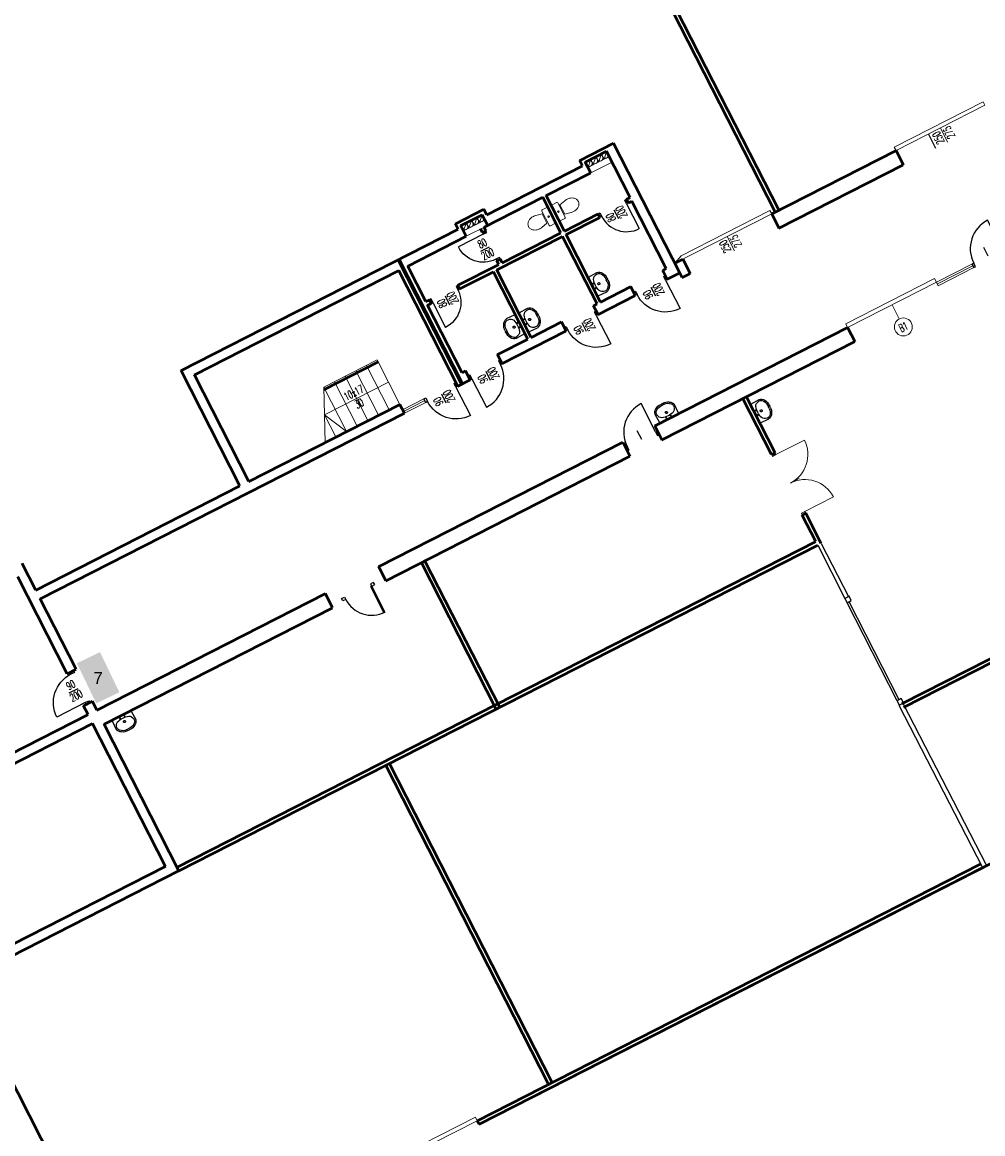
# Model space of a CAD drawing. Header units: millimetres. Extents: x 0 to 144098, y 0 to 90000.
# Tile 3 of 16: x 27662 to 51750, y 22561 to 50437. Entities that reach past the tile are written whole.
import ezdxf
from ezdxf.enums import TextEntityAlignment as Align

# ---------------------------------------------------------------- set-up
doc = ezdxf.new("R2010")
doc.units = ezdxf.units.MM
for name, color, linetype in [('A-DRZ', 1, 'Continuous'), ('a__inst___pion__', 134, 'Continuous'), ('a__sciany_______', 9, 'Continuous'), ('a__stol_________', 46, 'Continuous'), ('a__stol___szklo_', 140, 'Continuous'), ('a__stol___z_otw_', 65, 'Continuous'), ('a__widok________', 7, 'Continuous'), ('a__wyp____san___', 20, 'Continuous'), ('drzwi poziom drugi', 10, 'Continuous'), ('dzwi', 7, 'Continuous'), ('maty', 9, 'Continuous'), ('Okna', 1, 'Continuous'), ('Pakownia inne', 7, 'Continuous'), ('w__w__100_stol__', 225, 'Continuous'), ('w__w____________', 7, 'Continuous'), ('w__w______stol__', 195, 'Continuous')]:
    doc.layers.add(name, color=color, linetype=linetype)
doc.layers.add('cienka1', color=104, linetype='Continuous', lineweight=15)
doc.styles.add('simplex05', font='simplex.shx', dxfattribs={"width": 0.5})
doc.styles.get("Standard").update_dxf_attribs({"font": 'arial.ttf'})

# ---------------------------------------------------------------- blocks, each defined once
blk = doc.blocks.new('sedes')
at = {"layer": 'cienka1'}
for p, q in [((-35.6, 16.9), (-19.9, 13.2)), ((-19.9, 13.2), (-20, -13)), ((-17.6, -19.9), (-17.4, 20.1)), ((-14.9, 22.6), (-2.4, 22.5)), ((0.1, 20), (-0.1, -20)), ((-35.8, -16.5), (-20, -13)), ((-2.6, -22.5), (-15.1, -22.4))]:
    blk.add_line(p, q, dxfattribs=at)
blk.add_circle((-8.7, 0), 1.96, dxfattribs=at)
for centre, radius, start, end in [((-50.9, 0.2), 14.1, 149.6357, 179.7451), ((-50.9, 0.2), 14.1, 179.7451, 209.8545), ((-46.9, -2.1), 18.7, 125.2827, 149.6357), ((-44.3, -5.9), 23.3, 106.2268, 125.2827), ((-42.6, -11.7), 29.4, 89.7451, 106.2268), ((-42.6, -11.7), 29.4, 76.4125, 89.7451), ((-14.9, 20.1), 2.5, 89.7451, 179.7451), ((-2.4, 20), 2.5, 359.7451, 89.7451), ((-46.9, 2.6), 18.7, 209.8545, 234.2074), ((-44.2, 6.3), 23.3, 234.2074, 253.2633), ((-42.4, 12.1), 29.4, 253.2633, 269.7451), ((-42.4, 12.1), 29.4, 269.7451, 283.0776), ((-15.1, -19.9), 2.5, 179.7451, 269.7451), ((-2.6, -20), 2.5, 269.7451, 359.7451)]:
    blk.add_arc(centre, radius, start, end, dxfattribs=at)
blk = doc.blocks.new('d90')
blk.add_line((5, -5), (5, -85))
for points in [[(0, -5), (5, -5), (5, 5), (0, 5)], [(85, -5), (90, -5), (90, 5), (85, 5)]]:
    blk.add_lwpolyline(points, close=True)
at = {"layer": 'a__stol___z_otw_'}
blk.add_arc((5, -5), 80, 270, 0, dxfattribs=at)
at = {"layer": 'w__w______stol__'}
blk.add_line((45, -30), (45, -5), dxfattribs=at)
blk = doc.blocks.new('d80')
blk.add_line((5, 5), (5, 75))
for points in [[(0, 5), (5, 5), (5, -5), (0, -5)], [(75, 5), (80, 5), (80, -5), (75, -5)]]:
    blk.add_lwpolyline(points, close=True)
at = {"layer": 'a__stol___z_otw_'}
blk.add_arc((5, 5), 70, 0, 90, dxfattribs=at)
at = {"layer": 'w__w______stol__'}
blk.add_line((40, 30), (40, 5), dxfattribs=at)
blk = doc.blocks.new('dzwi z konfeckji podnoszone')
at = {"layer": 'Okna'}
for points in [[(100, 0), (100, 100), (0, 100), (0, 0), (100, 0)], [(2400, 50), (100, 50)], [(2400, 0), (100, 0)], [(2500, 0), (2500, 100), (2400, 100), (2400, 0), (2500, 0)]]:
    blk.add_lwpolyline(points, dxfattribs=at)
blk = doc.blocks.new('DRZWI-RZ-17')
at = {"layer": 'A-DRZ', "extrusion": (0, 0, -1)}
for points in [[(-6, 43), (0, 43), (0, 35), (-6, 35)], [(-6, -43), (0, -43), (0, -35), (-6, -35)]]:
    blk.add_lwpolyline(points, close=True, dxfattribs=at)
at = {"layer": 'A-DRZ'}
for points in [[(6, -35), (6, -32), (76, -32)], [(76, -35), (76, -32)]]:
    blk.add_lwpolyline(points, dxfattribs=at)
at = {"layer": 'A-DRZ', "extrusion": (0, 0, -1)}
blk.add_lwpolyline([(-6, -35), (-76, -35)], dxfattribs=at)
at = {"layer": 'A-DRZ', "color": 1, "extrusion": (0, 0, -1)}
blk.add_arc((-6, -35), 70, 90, 180, dxfattribs=at)
blk = doc.blocks.new('umywalka 55')
for p, q in [((-26.6, 0), (-27.5, -23.8)), ((-26.6, 0), (0, 0)), ((26.6, 0), (0, 0)), ((26.6, 0), (27.5, -23.8)), ((-5.5, -36.2), (-0.4, -36.2)), ((-3.3, -40), (-0.4, -40)), ((4.6, -36.2), (-0.4, -36.2)), ((2.4, -40), (-0.4, -40))]:
    blk.add_line(p, q)
for centre in [(-6.4, -3.6), (6.2, -3.6)]:
    blk.add_circle(centre, 1.11)
for centre, radius, start, end in [((-11.2, -21.3), 16.5, 188.5365, 240.955), ((-15.4, -23.1), 8.74, 161.6833, 227.1392), ((-8.9, -21.5), 14.8, 117.9548, 175.352), ((-2, -50), 43.8, 87.3734, 108.364), ((0.1, -15.7), 2.77, 90, 270), ((2, -50), 43.8, 71.636, 92.6266), ((0.1, -15.7), 2.77, 270, 90), ((8.9, -21.5), 14.8, 4.648, 62.0452), ((10.3, -20.1), 17.5, 297.2409, 347.9851), ((14.7, -22.3), 9.17, 308.8146, 12.7077), ((-6.1, -15.9), 20.4, 221.8677, 271.8444), ((-4.3, -12.2), 27.8, 237.6337, 272.2566), ((3.5, -12.2), 27.8, 267.7434, 302.3663), ((5.3, -15.9), 20.4, 268.1556, 318.1323)]:
    blk.add_arc(centre, radius, start, end)

msp = doc.modelspace()

# ---------------------------------------------------------------- hatches: boundary and pattern name
at = {"layer": 'maty'}
h = msp.add_hatch(color=1, dxfattribs=at)
h.dxf.hatch_style = 1
h.paths.add_polyline_path([(29518, 33355), (30098, 33634), (29614, 34641), (29034, 34362)])

# ---------------------------------------------------------------- linework, layer by layer
at = {"layer": 'a__inst___pion__', "linetype": 'ByBlock', "lineweight": 18}
for p, q in [((42250, 46998), (42182, 47132)), ((42306, 47170), (42260, 47028)), ((41849, 46794), (42384, 47066)), ((41905, 46966), (41859, 46823)), ((41983, 46862), (41915, 46995)), ((41917, 46660), (42452, 46932)), ((42039, 47034), (41992, 46891)), ((42116, 46930), (42048, 47064)), ((42172, 47102), (42126, 46959)), ((38731, 45204), (39265, 45476)), ((38920, 45444), (38874, 45302)), ((38998, 45340), (38930, 45474)), ((39054, 45512), (39008, 45370)), ((39132, 45408), (39064, 45542)), ((39188, 45581), (39141, 45438)), ((38787, 45376), (38740, 45234)), ((38865, 45272), (38796, 45406)), ((38799, 45070), (39334, 45343))]:
    msp.add_line(p, q, dxfattribs=at)
for centre in [(42283, 47099), (41882, 46895), (42015, 46963), (42149, 47031), (38897, 45373), (39031, 45441), (39165, 45509), (38764, 45305)]:
    msp.add_circle(centre, 75, dxfattribs=at)
at = {"layer": 'a__sciany_______', "linetype": 'ByBlock', "lineweight": 50}
for p, q in [((43252, 52133), (46545, 45674)), ((43341, 52179), (46634, 45720)), ((41646, 46971), (42493, 47402)), ((44151, 44151), (42493, 47402)), ((41781, 46927), (42316, 47200)), ((42906, 46042), (42316, 47200)), ((46456, 45629), (49574, 47218)), ((49574, 47218), (49756, 46862)), ((39309, 45611), (41715, 46837)), ((41715, 46837), (41646, 46971)), ((41917, 46660), (41781, 46927)), ((46637, 45272), (49756, 46862)), ((40804, 46092), (41917, 46660)), ((39244, 45297), (40714, 46047)), ((41169, 45156), (40714, 46047)), ((41258, 45201), (40804, 46092)), ((42817, 45996), (42906, 46042)), ((42862, 45907), (42817, 45996)), ((38528, 45381), (39241, 45745)), ((39309, 45611), (39241, 45745)), ((42862, 45907), (42951, 45952)), ((43814, 44260), (42951, 45952)), ((38663, 45338), (39197, 45610)), ((39334, 45343), (39197, 45610)), ((41258, 45201), (42104, 45633)), ((41303, 45112), (42150, 45544)), ((42150, 45544), (42104, 45633)), ((46456, 45629), (46637, 45272)), ((31647, 41705), (38596, 45248)), ((38596, 45248), (38528, 45381)), ((38799, 45070), (38663, 45338)), ((39201, 45163), (39155, 45252)), ((39201, 45163), (39290, 45208)), ((39290, 45208), (39244, 45297)), ((37329, 44321), (38799, 45070)), ((39566, 44227), (41214, 45067)), ((39699, 44407), (41169, 45156)), ((42077, 43374), (41214, 45067)), ((42166, 43420), (41303, 45112)), ((38680, 41362), (37091, 44480)), ((38707, 41376), (37117, 44494)), ((38585, 43839), (39610, 44361)), ((39564, 44450), (39653, 44496)), ((39610, 44361), (39564, 44450)), ((39699, 44407), (39653, 44496)), ((44028, 44391), (44228, 44493)), ((44228, 44493), (44410, 44137)), ((31984, 41596), (37106, 44207)), ((38582, 41312), (37106, 44207)), ((37783, 43430), (37329, 44321)), ((38630, 43750), (39477, 44181)), ((40340, 42488), (39477, 44181)), ((40429, 42534), (39566, 44227)), ((43725, 44214), (43814, 44260)), ((43839, 43992), (43725, 44214)), ((43839, 43992), (44151, 44151)), ((44210, 44035), (44410, 44137)), ((38630, 43750), (38585, 43839)), ((42166, 43420), (42923, 43806)), ((43037, 43583), (42923, 43806)), ((42101, 43106), (43037, 43583)), ((37783, 43430), (37872, 43475)), ((37829, 43341), (37918, 43386)), ((38692, 41648), (37829, 43341)), ((37918, 43386), (37872, 43475)), ((41988, 43329), (42077, 43374)), ((42101, 43106), (41988, 43329)), ((39696, 41880), (41300, 42697)), ((40429, 42534), (41186, 42920)), ((41300, 42697), (41186, 42920)), ((43523, 40317), (48361, 42784)), ((48361, 42784), (48542, 42427)), ((39582, 42102), (40340, 42488)), ((43705, 39961), (48542, 42427)), ((39696, 41880), (39582, 42102)), ((35230, 41230), (36587, 41922)), ((33123, 38810), (31647, 41705)), ((33346, 38923), (31984, 41596)), ((38692, 41648), (38781, 41694)), ((38894, 41471), (38781, 41694)), ((38582, 41312), (38894, 41471)), ((46451, 39593), (45736, 40997)), ((46540, 39639), (45825, 41042)), ((33346, 38923), (37132, 40853)), ((37246, 40631), (37132, 40853)), ((28114, 35975), (37246, 40631)), ((43523, 40317), (43705, 39961)), ((36601, 36788), (42721, 39909)), ((42721, 39909), (42903, 39552)), ((46451, 39593), (46540, 39639)), ((36782, 36432), (42903, 39552)), ((28001, 36198), (33123, 38810)), ((47223, 38079), (47313, 38124)), ((47564, 37411), (47223, 38079)), ((47699, 37367), (47313, 38124)), ((49725, 33349), (58150, 37644)), ((31546, 29244), (47564, 37411)), ((49771, 33260), (58195, 37555)), ((31591, 29155), (47610, 37322)), ((28001, 36198), (27662, 36862)), ((39547, 33211), (37673, 36886)), ((39636, 33257), (37762, 36932)), ((28791, 34098), (27553, 36525)), ((36782, 36432), (36601, 36788)), ((29013, 34211), (28114, 35975)), ((29536, 33187), (35264, 36107)), ((35446, 35751), (35264, 36107)), ((29717, 32830), (35446, 35751)), ((28791, 34098), (29013, 34211)), ((39117, 22800), (60247, 33572)), ((29200, 33296), (29422, 33409)), ((29313, 33073), (29200, 33296)), ((29536, 33187), (29422, 33409)), ((26640, 31711), (29313, 33073)), ((25769, 30986), (29427, 32850)), ((31255, 29265), (29427, 32850)), ((31591, 29155), (29717, 32830)), ((40859, 23801), (36781, 31801)), ((40948, 23846), (36870, 31846)), ((39072, 22889), (51688, 29321)), ((31255, 29265), (26021, 26596)), ((31591, 29155), (26134, 26374)), ((39117, 22800), (51733, 29232)), ((35170, 8649), (26134, 26374)), ((39117, 22800), (39072, 22889))]:
    msp.add_line(p, q, dxfattribs=at)
at = {"layer": 'a__sciany_______', "lineweight": 50}
msp.add_line((44210, 44035), (44151, 44151), dxfattribs=at)
at = {"layer": 'a__sciany_______'}
for p, q in [((47699, 37367), (48380, 36031)), ((47610, 37322), (48291, 35985)), ((48291, 35985), (48380, 36031)), ((49645, 33308), (51742, 29237)), ((49653, 33313), (49742, 33358)), ((49742, 33358), (51840, 29287))]:
    msp.add_line(p, q, dxfattribs=at)
at = {"layer": 'a__stol_________', "linetype": 'ByBlock', "lineweight": 18}
for p, q in [((46563, 39594), (47276, 39958)), ((47290, 38169), (48003, 38532))]:
    msp.add_line(p, q, dxfattribs=at)
for points in [[(49528, 47308), (51756, 48443), (51801, 48354), (49574, 47218)], [(44183, 44582), (46410, 45718), (46456, 45629), (44028, 44391)], [(48315, 42873), (50543, 44008), (50588, 43919), (48361, 42784)], [(46540, 39639), (46563, 39594), (46474, 39549), (46451, 39593)], [(47313, 38124), (47290, 38169), (47201, 38123), (47223, 38079)], [(36799, 21843), (39026, 22978), (39072, 22889), (36844, 21754)]]:
    msp.add_lwpolyline(points, close=True, dxfattribs=at)
at = {"layer": 'a__stol___szklo_', "linetype": 'ByBlock', "lineweight": 18}
for p, q in [((50588, 43919), (51479, 44373)), ((50611, 43875), (51502, 44329)), ((50633, 43830), (51524, 44284)), ((50588, 43919), (50633, 43830)), ((37735, 40992), (37201, 40720)), ((37758, 40948), (37223, 40675)), ((37781, 40903), (37246, 40631))]:
    msp.add_line(p, q, dxfattribs=at)
at = {"layer": 'a__stol___z_otw_', "linetype": 'ByBlock', "lineweight": 18}
for centre, start, end in [((46563, 39594), 297.0123, 27.0123), ((47290, 38169), 27.0123, 117.0123)]:
    msp.add_arc(centre, 800, start, end, dxfattribs=at)
at = {"layer": 'a__widok________', "linetype": 'ByBlock', "lineweight": 18}
for p, q in [((35228, 41286), (36565, 41967)), ((36865, 40717), (36297, 41831)), ((37132, 40853), (36565, 41967)), ((36331, 40445), (35763, 41558)), ((36598, 40581), (36030, 41695)), ((35796, 40172), (35228, 41286)), ((35262, 39900), (35228, 41286)), ((36063, 40308), (35496, 41422)), ((35529, 40036), (35245, 40593))]:
    msp.add_line(p, q, dxfattribs=at)
at = {"layer": 'Pakownia inne'}
msp.add_line((50385, 47632), (50566, 47275), dxfattribs=at)
at = {"layer": 'w__w____________', "linetype": 'ByBlock', "lineweight": 18}
for q in [(36849, 41410), (35796, 40172)]:
    msp.add_line((35245, 40593), q, dxfattribs=at)
at = {"layer": 'w__w______stol__', "linetype": 'ByBlock', "lineweight": 18}
for p, q in [((50687, 47786), (50869, 47430)), ((45342, 45061), (45524, 44705)), ((49474, 43351), (49656, 42995)), ((47149, 38995), (46927, 38882))]:
    msp.add_line(p, q, dxfattribs=at)
msp.add_circle((49758, 42795), 225, dxfattribs=at)

# ---------------------------------------------------------------- block references
at = {"layer": 'a__stol_________', "linetype": 'ByBlock', "lineweight": 18, "yscale": 10, "zscale": 10}
for name, p, xscale, rotation in [('d80', (42840, 45952), 9.9999999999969, 207.0123013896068), ('d90', (52303, 44737), 9.9999999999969, 207.0123013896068), ('d80', (39245, 45186), -9.99999999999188, 117.0123013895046), ('d90', (43816, 44036), -9.9999999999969, 27.01230138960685), ('d80', (37895, 43431), -9.9999999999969, 207.0123013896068), ('d90', (42079, 43151), -9.9999999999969, 27.01230138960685), ('d90', (38872, 41515), 9.9999999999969, 27.01230138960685), ('d90', (38560, 41356), -9.9999999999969, 27.01230138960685), ('d90', (43614, 40139), 9.9999999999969, 207.0123013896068), ('d90', (29311, 33353), -9.99999999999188, 297.0123013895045)]:
    msp.add_blockref(name, p, dxfattribs=dict(at, xscale=xscale, rotation=rotation))
at = {"layer": 'a__wyp____san___', "linetype": 'ByBlock', "lineweight": 18, "yscale": 10, "zscale": 10}
for name, p, xscale, rotation in [('sedes', (41030, 45648), -9.999999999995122, 27.01230135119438), ('sedes', (40939, 45602), 9.99999999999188, 27.0123013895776), ('umywalka 55', (41984, 43810), -10, 117.0000000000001), ('umywalka 55', (40246, 42913), -10, 117.0000000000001), ('umywalka 55', (40139, 42859), -10, 297.0000000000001), ('umywalka 55', (43885, 40512), -10, 207.0000000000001), ('umywalka 55', (46052, 40624), -10, 117.0000000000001), ('umywalka 55', (30154, 33039), -10, 26.99999999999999)]:
    msp.add_blockref(name, p, dxfattribs=dict(at, xscale=xscale, rotation=rotation))
at = {"layer": 'drzwi poziom drugi', "xscale": -10.46511627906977, "yscale": 10.46511627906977, "zscale": 10.46511627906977, "rotation": 116.9673625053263}
msp.add_blockref('DRZWI-RZ-17', (36072, 36186), dxfattribs=at)
at = {"layer": 'dzwi', "linetype": 'ByBlock', "xscale": 1.2, "yscale": 1.2, "rotation": 297.012301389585}
msp.add_blockref('dzwi z konfeckji podnoszone', (48291, 35985), dxfattribs=at)

# ---------------------------------------------------------------- texts
at = {"layer": 'Pakownia inne', "color": 7, "lineweight": 20, "insert": (29448, 34140), "char_height": 300, "attachment_point": 1}
msp.add_mtext_dynamic_manual_height_columns('7', width=241.94, gutter_width=12.5, heights=[0], dxfattribs=at)
at = {"layer": 'w__w__100_stol__', "linetype": 'ByBlock', "lineweight": 18, "style": 'simplex05', "width": 0.5}
for s, rotation, p in [('275', 117.0123, (50814, 47626)), ('200', 117.0123, (42598, 45632)), ('275', 117.0123, (45469, 44901)), ('200', 27.0123, (39289, 44714)), ('200', 117.0123, (43530, 43694)), ('200', 117.0123, (38366, 43475)), ('200', 117.0123, (41793, 42808)), ('200', 117.0123, (39388, 41582)), ('30', 27.0123, (36065, 40966)), ('200', 117.0123, (38274, 41014)), ('200', 27.0123, (28969, 33639))]:
    msp.add_text(s, height=200, rotation=rotation, dxfattribs=at).set_placement(p, align=Align.TOP_CENTER)
for s, rotation, p in [('250', 117.0123, (50778, 47608)), ('80', 117.0123, (42563, 45614)), ('80', 27.0123, (39271, 44750)), ('250', 117.0123, (45433, 44883)), ('90', 117.0123, (43495, 43676)), ('80', 117.0123, (38331, 43457)), ('90', 117.0123, (41757, 42790)), ('90', 117.0123, (39352, 41564)), ('10x17', 27.0123, (36047, 41001)), ('90', 117.0123, (38238, 40996)), ('90', 27.0123, (28951, 33674))]:
    msp.add_text(s, height=200, rotation=rotation, dxfattribs=at).set_placement(p, align=Align.BOTTOM_CENTER)
msp.add_text('B1', height=200, rotation=27.0123, dxfattribs=at).set_placement((49758, 42795), align=Align.MIDDLE_CENTER)

doc.saveas('drawing.dxf')
